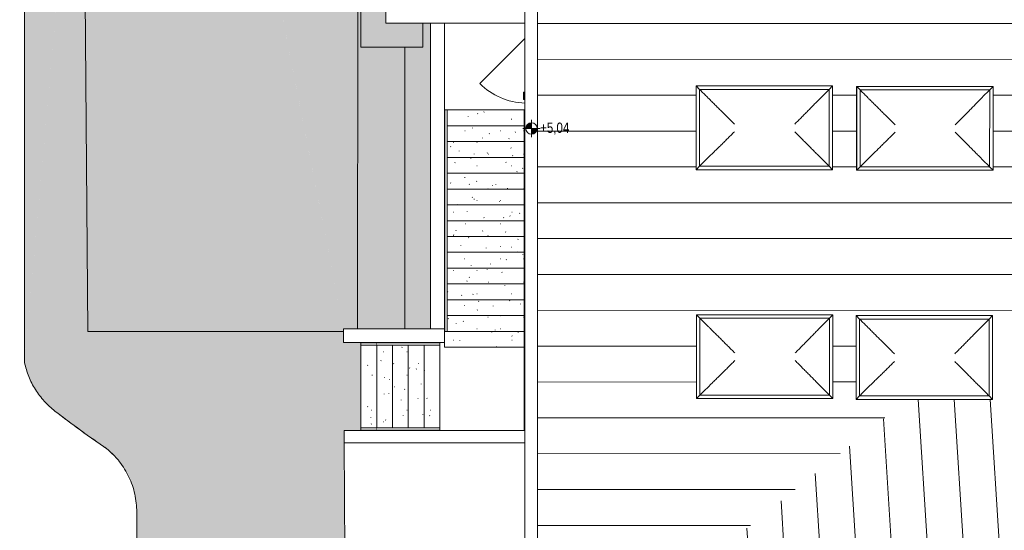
# Model space of a CAD drawing. Header units: metres. Extents: x 2 to 202, y -59 to 869.
# Tile 9 of 27: x 59 to 76, y -25 to -16. Entities that reach past the tile are written whole.
import ezdxf

# ---------------------------------------------------------------- set-up
doc = ezdxf.new("R2010")
doc.units = ezdxf.units.M
doc.header["$XCLIPFRAME"] = 2
doc.linetypes.add('_Verdeckte Linien_', pattern=[0.3, 0.2, -0.1])
for name, color, linetype, lineweight in [('A_Fenster', 45, 'Continuous', 5), ('A_Geländer', 7, 'Continuous', 5), ('A_Geschossdecken', 7, 'Continuous', 5), ('A_Geschossdecken_Oberflächenschraffur', 7, 'Continuous', 5), ('A_Hoehenkoten', 124, 'Continuous', 5), ('A_Scan-Pixelbild', 213, 'Continuous', 5), ('A_Treppe', 38, 'Continuous', 5), ('A_Tuer', 128, 'Continuous', 5), ('A_Wand', 244, 'Continuous', 5), ('A_Öffnung', 128, 'Continuous', 5)]:
    doc.layers.add(name, color=color, linetype=linetype, lineweight=lineweight)
doc.styles.add('Arial', font='arial.ttf', dxfattribs={"width": 0.8, "height": 0.18})
picture_1 = doc.add_image_def('image1.pdf', size_in_pixel=(2828, 1699))
pattern_1 = [(0, (96.63718, 0), (0.813, 0.203), [0.007, -0.603, 0.007, -0.603, -3.251]), (0, (96.63718, 0), (0.813, 0.203), [-1.219, 0.007, -1.212, 0.007, -0.603, -1.422]), (0, (96.63718, 0), (0.813, 0.203), [-3.048, 0.007, -0.4, 0.007, -1.009]), (120, (96.94218, 0.102), (-0.5823032, 0.6025787), [0.007, -0.603, 0.007, -0.603, -3.251]), (120, (96.94218, 0.102), (-0.5823032, 0.6025787), [-1.219, 0.007, -1.212, 0.007, -0.603, -1.422]), (120, (96.94218, 0.102), (-0.5823032, 0.6025787), [-3.048, 0.007, -0.4, 0.007, -1.009]), (240, (97.04318, 0.508), (-0.2306968, -0.8055787), [0.007, -0.603, 0.007, -0.603, -3.251]), (240, (97.04318, 0.508), (-0.2306968, -0.8055787), [-1.219, 0.007, -1.212, 0.007, -0.603, -1.422]), (240, (97.04318, 0.508), (-0.2306968, -0.8055787), [-3.048, 0.007, -0.4, 0.007, -1.009])]

# ---------------------------------------------------------------- blocks, each defined once
blk = doc.blocks.new('TU DF 1 - Rahmenstock mit Glasaufsatz - ML - 885 x 2500 - DH 2001-8069438-Dach')
at = {"layer": 'A_Tuer', "color": 250, "lineweight": 9}
for p, q in [((-0.23, 0.26), (-0.23, 0.233)), ((-0.1, 0.26), (-0.23, 0.26)), ((-0.23, 0.26), (-0.23, 0.233)), ((-0.1, 0.26), (-0.23, 0.26)), ((-0.21, 0.233), (-0.21, 0.24)), ((-0.21, 0.24), (-0.1, 0.24)), ((-0.21, 0.233), (-0.21, 0.24)), ((-0.21, 0.24), (-0.1, 0.24)), ((-0.1, 0.26), (-0.1, 0.24)), ((-0.1, 0.26), (-0.1, 0.24))]:
    blk.add_line(p, q, dxfattribs=at)
blk.add_open_spline([(-0.21, 0.24), (-0.21, 0.24), (-0.21, 0.24), (-0.211, 0.241), (-0.211, 0.241), (-0.212, 0.242), (-0.212, 0.242), (-0.213, 0.243), (-0.214, 0.244), (-0.215, 0.245), (-0.216, 0.246), (-0.216, 0.246), (-0.217, 0.247), (-0.217, 0.247), (-0.218, 0.248), (-0.219, 0.249), (-0.219, 0.249), (-0.22, 0.25), (-0.221, 0.251), (-0.221, 0.251), (-0.222, 0.252), (-0.223, 0.253), (-0.223, 0.253), (-0.224, 0.254), (-0.224, 0.254), (-0.225, 0.255), (-0.226, 0.256), (-0.226, 0.256), (-0.227, 0.257), (-0.228, 0.258), (-0.228, 0.258), (-0.229, 0.259), (-0.229, 0.259), (-0.23, 0.26), (-0.23, 0.26), (-0.23, 0.26)], degree=3, knots=[0, 0, 0, 0, 0.083333, 0.125, 0.166667, 0.208333, 0.229167, 0.25, 0.291667, 0.333333, 0.354167, 0.375, 0.395833, 0.416667, 0.4375, 0.458333, 0.479167, 0.5, 0.520833, 0.541667, 0.5625, 0.583333, 0.604167, 0.625, 0.645833, 0.666667, 0.6875, 0.708333, 0.75, 0.770833, 0.791667, 0.833333, 0.875, 0.916667, 1, 1, 1, 1], dxfattribs=at)
blk.add_open_spline([(-0.21, 0.24), (-0.21, 0.24), (-0.21, 0.24), (-0.211, 0.241), (-0.211, 0.241), (-0.212, 0.242), (-0.212, 0.242), (-0.213, 0.243), (-0.214, 0.244), (-0.215, 0.245), (-0.216, 0.246), (-0.216, 0.246), (-0.217, 0.247), (-0.217, 0.247), (-0.218, 0.248), (-0.219, 0.249), (-0.219, 0.249), (-0.22, 0.25), (-0.221, 0.251), (-0.221, 0.251), (-0.222, 0.252), (-0.223, 0.253), (-0.223, 0.253), (-0.224, 0.254), (-0.224, 0.254), (-0.225, 0.255), (-0.226, 0.256), (-0.226, 0.256), (-0.227, 0.257), (-0.228, 0.258), (-0.228, 0.258), (-0.229, 0.259), (-0.229, 0.259), (-0.23, 0.26), (-0.23, 0.26), (-0.23, 0.26)], degree=3, knots=[0, 0, 0, 0, 0.083333, 0.125, 0.166667, 0.208333, 0.229167, 0.25, 0.291667, 0.333333, 0.354167, 0.375, 0.395833, 0.416667, 0.4375, 0.458333, 0.479167, 0.5, 0.520833, 0.541667, 0.5625, 0.583333, 0.604167, 0.625, 0.645833, 0.666667, 0.6875, 0.708333, 0.75, 0.770833, 0.791667, 0.833333, 0.875, 0.916667, 1, 1, 1, 1], dxfattribs=at)
at = {"layer": 'A_Öffnung', "color": 250, "lineweight": 9}
blk.add_line((0.836, 0.234), (0.05, 1.02), dxfattribs=at)
blk.add_arc((0.87, 0.2), 1.16, 135, 178.3539, dxfattribs=at)
blk = doc.blocks.new('Typ des oberen Holms - Oberer Geländerholm_Innen_-8099038-Dach')
at = {"layer": 'A_Geländer', "color": 250, "lineweight": 9}
for p, q in [((-28.651, -17.702), (-28.651, -21.572)), ((-28.651, -21.572), (-28.651, -23.29))]:
    blk.add_line(p, q, dxfattribs=at)
blk = doc.blocks.new('Typ des oberen Holms - Oberer Geländerholm_Innen_-V1-Dach')
at = {"layer": 'A_Geländer', "color": 250, "lineweight": 9}
for p, q in [((-28.639, -17.702), (-28.651, -17.702)), ((-28.651, -17.702), (-28.651, -21.566)), ((-28.651, -21.566), (-28.651, -23.29))]:
    blk.add_line(p, q, dxfattribs=at)
blk = doc.blocks.new('Typ des oberen Holms - Oberer Geländerholm_Innen_-8099066-Dach')
at = {"layer": 'A_Geländer', "color": 253, "lineweight": 9}
for p, q in [((-31.23, -21.765), (-31.499, -21.765)), ((-31.499, -21.787), (-31.499, -21.783)), ((-31.499, -21.805), (-31.23, -21.805)), ((-30.124, -21.765), (-31.23, -21.765)), ((-31.23, -21.805), (-30.124, -21.805))]:
    blk.add_line(p, q, dxfattribs=at)
at = {"layer": 'A_Geländer', "color": 253, "lineweight": 9, "flags": 128}
blk.add_lwpolyline([(-30.124, -21.783), (-30.124, -21.785), (-30.124, -21.787)], dxfattribs=at)
at = {"layer": 'A_Geländer', "color": 253, "lineweight": 9}
blk.add_open_spline([(-31.224, -21.783), (-31.224, -21.784), (-31.224, -21.785), (-31.224, -21.786), (-31.224, -21.787)], degree=3, dxfattribs=at)
blk = doc.blocks.new('Typ des oberen Holms - Oberer Geländerholm_Innen_-V2-Dach')
at = {"layer": 'A_Geländer', "color": 253, "lineweight": 9}
for p, q in [((-31.499, -21.805), (-31.499, -21.765)), ((-31.224, -21.765), (-31.499, -21.765)), ((-31.224, -21.805), (-31.499, -21.805)), ((-30.124, -21.765), (-31.224, -21.765)), ((-30.124, -21.805), (-31.224, -21.805)), ((-30.124, -21.805), (-30.124, -21.765))]:
    blk.add_line(p, q, dxfattribs=at)
blk = doc.blocks.new('Typ des oberen Holms - Oberer Geländerholm_Innen_-8099078-Dach')
at = {"layer": 'A_Geländer', "color": 253, "lineweight": 9}
for p, q in [((-31.23, -23.245), (-31.499, -23.245)), ((-31.499, -23.267), (-31.499, -23.262)), ((-31.499, -23.285), (-31.23, -23.285)), ((-30.124, -23.245), (-31.23, -23.245)), ((-31.23, -23.285), (-30.124, -23.285))]:
    blk.add_line(p, q, dxfattribs=at)
at = {"layer": 'A_Geländer', "color": 253, "lineweight": 9, "flags": 128}
blk.add_lwpolyline([(-30.124, -23.263), (-30.124, -23.265), (-30.124, -23.267)], dxfattribs=at)
at = {"layer": 'A_Geländer', "color": 253, "lineweight": 9}
blk.add_open_spline([(-31.224, -23.263), (-31.224, -23.263), (-31.224, -23.265), (-31.224, -23.266), (-31.224, -23.267)], degree=3, dxfattribs=at)
blk = doc.blocks.new('Typ des oberen Holms - Oberer Geländerholm_Innen_-V3-Dach')
at = {"layer": 'A_Geländer', "color": 253, "lineweight": 9}
for p, q in [((-31.499, -23.285), (-31.499, -23.245)), ((-31.224, -23.245), (-31.499, -23.245)), ((-31.224, -23.285), (-31.499, -23.285)), ((-30.124, -23.245), (-31.224, -23.245)), ((-30.124, -23.285), (-31.224, -23.285)), ((-30.124, -23.285), (-30.124, -23.245))]:
    blk.add_line(p, q, dxfattribs=at)
blk = doc.blocks.new('Typ des oberen Holms - Oberer Geländerholm_Innen_-8099100-Dach')
at = {"layer": 'A_Geländer', "color": 253, "lineweight": 9}
for p, q in [((-30.036, -17.702), (-30.036, -21.566)), ((-29.996, -21.566), (-29.996, -17.702))]:
    blk.add_line(p, q, dxfattribs=at)
at = {"layer": 'A_Geländer', "color": 253, "lineweight": 9, "flags": 128}
for points in [[(-30.018, -17.702), (-30.016, -17.702), (-30.014, -17.702)], [(-30.014, -21.566), (-30.016, -21.566), (-30.018, -21.566)]]:
    blk.add_lwpolyline(points, dxfattribs=at)
blk = doc.blocks.new('Typ des oberen Holms - Oberer Geländerholm_Innen_-V4-Dach')
at = {"layer": 'A_Geländer', "color": 253, "lineweight": 9}
for p, q in [((-29.996, -17.702), (-30.036, -17.702)), ((-30.036, -17.702), (-30.036, -21.566)), ((-29.996, -17.702), (-29.996, -21.566)), ((-29.996, -21.566), (-30.036, -21.566))]:
    blk.add_line(p, q, dxfattribs=at)
blk = doc.blocks.new('FE Dachkuppel rechteckig - 2320 x 1400-8069979-Dach')
at = {"layer": 'A_Fenster', "color": 250, "lineweight": 9}
for p, q in [((-23.272, -17.284), (-25.652, -17.285)), ((-25.652, -18.745), (-25.652, -17.285)), ((-25.652, -17.285), (-25.651, -17.285)), ((-25.651, -17.285), (-23.272, -17.285)), ((-25.651, -18.745), (-25.651, -17.285)), ((-25.651, -17.285), (-25.591, -17.345)), ((-25.591, -17.345), (-23.331, -17.345)), ((-25.591, -18.685), (-25.591, -17.345)), ((-23.331, -17.345), (-23.332, -18.685)), ((-23.331, -17.345), (-23.272, -17.285)), ((-23.272, -17.285), (-23.272, -17.284)), ((-23.272, -17.285), (-23.272, -18.745)), ((-25.591, -18.685), (-25.651, -18.745)), ((-23.332, -18.685), (-25.591, -18.685)), ((-23.332, -18.685), (-23.272, -18.745)), ((-25.651, -18.745), (-25.652, -18.745)), ((-23.272, -18.745), (-25.651, -18.745))]:
    blk.add_line(p, q, dxfattribs=at)
for points, knots in [([(-25.581, -17.355), (-25.56, -17.376), (-25.528, -17.408), (-25.486, -17.45), (-25.46, -17.476), (-25.439, -17.497), (-25.419, -17.517), (-25.393, -17.542), (-25.364, -17.571), (-25.326, -17.609), (-25.299, -17.636), (-25.282, -17.653)], [-1, -1, -1, -1, -0.8, -0.7, -0.6, -0.55, -0.5, -0.4, -0.3, -0.2, 0, 0, 0, 0]), ([(-23.636, -17.653), (-23.619, -17.636), (-23.593, -17.609), (-23.556, -17.571), (-23.529, -17.544), (-23.505, -17.519), (-23.482, -17.496), (-23.459, -17.473), (-23.436, -17.45), (-23.413, -17.426), (-23.381, -17.395), (-23.357, -17.371), (-23.341, -17.355)], [0, 0, 0, 0, 0.2, 0.3, 0.4, 0.475, 0.55, 0.625, 0.7, 0.775, 0.85, 1, 1, 1, 1]), ([(-25.282, -17.653), (-25.264, -17.67), (-25.237, -17.697), (-25.199, -17.735), (-25.16, -17.774), (-25.119, -17.814), (-25.077, -17.856), (-25.046, -17.887), (-25.014, -17.919), (-24.993, -17.94), (-24.982, -17.951)], [-1, -1, -1, -1, -0.8, -0.7, -0.6, -0.4, -0.3, -0.2, -0.1, 0, 0, 0, 0]), ([(-23.931, -17.951), (-23.92, -17.94), (-23.899, -17.919), (-23.867, -17.887), (-23.836, -17.856), (-23.795, -17.814), (-23.755, -17.774), (-23.716, -17.735), (-23.679, -17.697), (-23.653, -17.67), (-23.636, -17.653)], [0, 0, 0, 0, 0.1, 0.2, 0.3, 0.4, 0.6, 0.7, 0.8, 1, 1, 1, 1]), ([(-24.982, -18.083), (-24.993, -18.094), (-25.014, -18.115), (-25.046, -18.147), (-25.078, -18.178), (-25.119, -18.219), (-25.16, -18.26), (-25.199, -18.298), (-25.237, -18.336), (-25.264, -18.362), (-25.282, -18.379)], [0, 0, 0, 0, 0.1, 0.2, 0.3, 0.4, 0.6, 0.7, 0.8, 1, 1, 1, 1]), ([(-23.931, -18.083), (-23.92, -18.094), (-23.899, -18.115), (-23.867, -18.146), (-23.836, -18.178), (-23.795, -18.219), (-23.755, -18.259), (-23.716, -18.298), (-23.679, -18.335), (-23.653, -18.362), (-23.636, -18.379)], [0, 0, 0, 0, 0.1, 0.2, 0.3, 0.4, 0.6, 0.7, 0.8, 1, 1, 1, 1]), ([(-23.636, -18.379), (-23.619, -18.396), (-23.593, -18.422), (-23.556, -18.46), (-23.53, -18.486), (-23.505, -18.511), (-23.482, -18.534), (-23.46, -18.557), (-23.436, -18.58), (-23.413, -18.603), (-23.381, -18.635), (-23.357, -18.659), (-23.342, -18.675)], [0, 0, 0, 0, 0.2, 0.3, 0.4, 0.475, 0.55, 0.625, 0.7, 0.775, 0.85, 1, 1, 1, 1]), ([(-25.282, -18.379), (-25.299, -18.396), (-25.326, -18.422), (-25.364, -18.46), (-25.391, -18.486), (-25.416, -18.511), (-25.439, -18.534), (-25.462, -18.557), (-25.486, -18.58), (-25.509, -18.604), (-25.541, -18.635), (-25.565, -18.659), (-25.581, -18.675)], [0, 0, 0, 0, 0.2, 0.3, 0.4, 0.475, 0.55, 0.625, 0.7, 0.775, 0.85, 1, 1, 1, 1])]:
    blk.add_open_spline(points, degree=3, knots=knots, dxfattribs=at)
blk = doc.blocks.new('FE Dachkuppel rechteckig - 2320 x 1400-V10-Dach')
at = {"layer": 'A_Fenster', "color": 250, "lineweight": 9}
for p, q in [((-23.266, -21.275), (-25.645, -21.275)), ((-25.645, -22.735), (-25.645, -21.275)), ((-25.645, -21.275), (-25.644, -21.275)), ((-25.644, -21.275), (-23.265, -21.275)), ((-25.644, -22.735), (-25.644, -21.275)), ((-25.644, -21.275), (-25.584, -21.336)), ((-23.325, -21.335), (-23.265, -21.275)), ((-23.265, -21.275), (-23.266, -21.275)), ((-23.265, -21.275), (-23.265, -22.735)), ((-25.584, -21.336), (-23.325, -21.335)), ((-25.584, -22.675), (-25.584, -21.336)), ((-23.325, -21.335), (-23.325, -22.675)), ((-25.644, -22.735), (-25.645, -22.735)), ((-25.584, -22.675), (-25.644, -22.735)), ((-23.265, -22.735), (-25.644, -22.735)), ((-23.325, -22.675), (-25.584, -22.675)), ((-23.325, -22.675), (-23.265, -22.735))]:
    blk.add_line(p, q, dxfattribs=at)
for points, knots in [([(-25.574, -21.346), (-25.553, -21.367), (-25.521, -21.399), (-25.479, -21.441), (-25.453, -21.467), (-25.432, -21.487), (-25.412, -21.507), (-25.387, -21.532), (-25.357, -21.562), (-25.319, -21.6), (-25.292, -21.626), (-25.275, -21.643)], [-1, -1, -1, -1, -0.8, -0.7, -0.6, -0.55, -0.5, -0.4, -0.3, -0.2, 0, 0, 0, 0]), ([(-23.629, -21.643), (-23.612, -21.626), (-23.586, -21.599), (-23.549, -21.561), (-23.523, -21.535), (-23.498, -21.51), (-23.475, -21.487), (-23.453, -21.464), (-23.429, -21.44), (-23.406, -21.417), (-23.374, -21.385), (-23.351, -21.361), (-23.335, -21.345)], [0, 0, 0, 0, 0.2, 0.3, 0.4, 0.475, 0.55, 0.625, 0.7, 0.775, 0.85, 1, 1, 1, 1]), ([(-25.275, -21.643), (-25.257, -21.661), (-25.23, -21.687), (-25.192, -21.725), (-25.153, -21.764), (-25.112, -21.805), (-25.071, -21.846), (-25.039, -21.878), (-25.007, -21.91), (-24.986, -21.931), (-24.975, -21.941)], [-1, -1, -1, -1, -0.8, -0.7, -0.6, -0.4, -0.3, -0.2, -0.1, 0, 0, 0, 0]), ([(-23.924, -21.941), (-23.913, -21.931), (-23.892, -21.909), (-23.86, -21.878), (-23.829, -21.846), (-23.788, -21.805), (-23.748, -21.764), (-23.709, -21.725), (-23.672, -21.687), (-23.646, -21.66), (-23.629, -21.643)], [0, 0, 0, 0, 0.1, 0.2, 0.3, 0.4, 0.6, 0.7, 0.8, 1, 1, 1, 1]), ([(-24.975, -22.073), (-24.986, -22.084), (-25.007, -22.105), (-25.039, -22.137), (-25.071, -22.168), (-25.112, -22.21), (-25.153, -22.25), (-25.192, -22.289), (-25.23, -22.326), (-25.257, -22.353), (-25.275, -22.369)], [0, 0, 0, 0, 0.1, 0.2, 0.3, 0.4, 0.6, 0.7, 0.8, 1, 1, 1, 1]), ([(-23.924, -22.073), (-23.913, -22.084), (-23.892, -22.105), (-23.86, -22.137), (-23.829, -22.168), (-23.788, -22.21), (-23.748, -22.25), (-23.709, -22.288), (-23.672, -22.326), (-23.646, -22.352), (-23.629, -22.369)], [0, 0, 0, 0, 0.1, 0.2, 0.3, 0.4, 0.6, 0.7, 0.8, 1, 1, 1, 1]), ([(-25.275, -22.369), (-25.292, -22.386), (-25.319, -22.413), (-25.357, -22.45), (-25.384, -22.477), (-25.409, -22.502), (-25.432, -22.524), (-25.455, -22.547), (-25.479, -22.571), (-25.503, -22.594), (-25.534, -22.626), (-25.558, -22.65), (-25.574, -22.665)], [0, 0, 0, 0, 0.2, 0.3, 0.4, 0.475, 0.55, 0.625, 0.7, 0.775, 0.85, 1, 1, 1, 1]), ([(-23.629, -22.369), (-23.613, -22.386), (-23.586, -22.413), (-23.549, -22.45), (-23.523, -22.477), (-23.498, -22.501), (-23.476, -22.524), (-23.453, -22.547), (-23.43, -22.57), (-23.406, -22.594), (-23.375, -22.625), (-23.351, -22.649), (-23.335, -22.665)], [0, 0, 0, 0, 0.2, 0.3, 0.4, 0.475, 0.55, 0.625, 0.7, 0.775, 0.85, 1, 1, 1, 1])]:
    blk.add_open_spline(points, degree=3, knots=knots, dxfattribs=at)
blk = doc.blocks.new('FE Dachkuppel rechteckig - 2320 x 1400-V11-Dach')
at = {"layer": 'A_Fenster', "color": 250, "lineweight": 9}
for p, q in [((-22.861, -22.75), (-22.86, -21.29)), ((-20.481, -21.29), (-22.86, -21.29)), ((-22.86, -21.29), (-22.859, -21.29)), ((-22.86, -22.75), (-22.859, -21.29)), ((-22.859, -21.29), (-20.48, -21.29)), ((-22.859, -21.29), (-22.799, -21.35)), ((-20.54, -21.35), (-20.48, -21.29)), ((-20.48, -21.29), (-20.481, -21.29)), ((-20.48, -21.29), (-20.48, -22.75)), ((-22.8, -22.69), (-22.799, -21.35)), ((-22.799, -21.35), (-20.54, -21.35)), ((-20.54, -21.35), (-20.54, -22.69)), ((-22.86, -22.75), (-22.861, -22.75)), ((-22.8, -22.69), (-22.86, -22.75)), ((-20.48, -22.75), (-22.86, -22.75)), ((-20.54, -22.69), (-22.8, -22.69)), ((-20.54, -22.69), (-20.48, -22.75))]:
    blk.add_line(p, q, dxfattribs=at)
for points, knots in [([(-22.789, -21.36), (-22.768, -21.382), (-22.736, -21.413), (-22.694, -21.455), (-22.668, -21.481), (-22.648, -21.502), (-22.627, -21.522), (-22.602, -21.547), (-22.573, -21.577), (-22.535, -21.614), (-22.507, -21.641), (-22.49, -21.658)], [-1, -1, -1, -1, -0.8, -0.7, -0.6, -0.55, -0.5, -0.4, -0.3, -0.2, 0, 0, 0, 0]), ([(-20.845, -21.658), (-20.828, -21.641), (-20.802, -21.614), (-20.764, -21.576), (-20.738, -21.549), (-20.713, -21.525), (-20.691, -21.502), (-20.668, -21.479), (-20.645, -21.455), (-20.621, -21.432), (-20.59, -21.4), (-20.566, -21.376), (-20.55, -21.36)], [0, 0, 0, 0, 0.2, 0.3, 0.4, 0.475, 0.55, 0.625, 0.7, 0.775, 0.85, 1, 1, 1, 1]), ([(-22.49, -21.658), (-22.473, -21.676), (-22.446, -21.702), (-22.408, -21.74), (-22.368, -21.779), (-22.328, -21.82), (-22.286, -21.861), (-22.255, -21.893), (-22.223, -21.924), (-22.202, -21.946), (-22.191, -21.956)], [-1, -1, -1, -1, -0.8, -0.7, -0.6, -0.4, -0.3, -0.2, -0.1, 0, 0, 0, 0]), ([(-21.139, -21.956), (-21.129, -21.946), (-21.107, -21.924), (-21.076, -21.893), (-21.044, -21.861), (-21.003, -21.82), (-20.963, -21.779), (-20.925, -21.74), (-20.888, -21.702), (-20.861, -21.675), (-20.845, -21.658)], [0, 0, 0, 0, 0.1, 0.2, 0.3, 0.4, 0.6, 0.7, 0.8, 1, 1, 1, 1]), ([(-22.191, -22.088), (-22.202, -22.099), (-22.223, -22.12), (-22.255, -22.152), (-22.286, -22.183), (-22.328, -22.225), (-22.368, -22.265), (-22.408, -22.303), (-22.446, -22.341), (-22.473, -22.367), (-22.49, -22.384)], [0, 0, 0, 0, 0.1, 0.2, 0.3, 0.4, 0.6, 0.7, 0.8, 1, 1, 1, 1]), ([(-21.139, -22.088), (-21.129, -22.099), (-21.107, -22.12), (-21.076, -22.152), (-21.044, -22.183), (-21.003, -22.224), (-20.963, -22.265), (-20.925, -22.303), (-20.888, -22.341), (-20.861, -22.367), (-20.845, -22.384)], [0, 0, 0, 0, 0.1, 0.2, 0.3, 0.4, 0.6, 0.7, 0.8, 1, 1, 1, 1]), ([(-22.49, -22.384), (-22.508, -22.401), (-22.535, -22.428), (-22.573, -22.465), (-22.6, -22.492), (-22.625, -22.516), (-22.648, -22.539), (-22.671, -22.562), (-22.694, -22.585), (-22.718, -22.609), (-22.75, -22.641), (-22.774, -22.664), (-22.79, -22.68)], [0, 0, 0, 0, 0.2, 0.3, 0.4, 0.475, 0.55, 0.625, 0.7, 0.775, 0.85, 1, 1, 1, 1]), ([(-20.845, -22.384), (-20.828, -22.401), (-20.802, -22.427), (-20.765, -22.465), (-20.738, -22.492), (-20.714, -22.516), (-20.691, -22.539), (-20.668, -22.562), (-20.645, -22.585), (-20.621, -22.609), (-20.59, -22.64), (-20.566, -22.664), (-20.55, -22.68)], [0, 0, 0, 0, 0.2, 0.3, 0.4, 0.475, 0.55, 0.625, 0.7, 0.775, 0.85, 1, 1, 1, 1])]:
    blk.add_open_spline(points, degree=3, knots=knots, dxfattribs=at)
blk = doc.blocks.new('Höhenkoten - Kreuz gefüllt-6114407-Dach')
at = {"layer": 'A_Hoehenkoten'}
h = blk.add_hatch(color=256, dxfattribs=at)
edge = h.paths.add_edge_path(flags=0)
edge.add_line((0.001, 0.0014), (0, 0.0014))
edge.add_line((0, 0.0014), (0, 0.0024))
edge.add_arc((0, 0.0014), 0.001, 0, 90, ccw=False)
h = blk.add_hatch(color=256, dxfattribs=at)
edge = h.paths.add_edge_path(flags=0)
edge.add_line((-0.001, 0.0014), (0, 0.0014))
edge.add_line((0, 0.0014), (0, 0.0004))
edge.add_arc((0, 0.0014), 0.001, 180, 270, ccw=False)
for p, q in [((0, 0.0029), (0, -0.0001)), ((0, 0.0014), (0, 0.0024)), ((0, 0.0024), (0, 0.0014)), ((0, 0.0024), (0, 0.0014)), ((0, 0.0014), (0, 0.0024)), ((-0.0015, 0.0014), (0.0015, 0.0014)), ((-0.001, 0.0014), (0, 0.0014)), ((0, 0.0014), (-0.001, 0.0014)), ((0, 0.0014), (-0.001, 0.0014)), ((-0.001, 0.0014), (0, 0.0014)), ((0.001, 0.0014), (0, 0.0014)), ((0, 0.0014), (0, 0.0004)), ((0, 0.0004), (0, 0.0014)), ((0, 0.0014), (0.001, 0.0014)), ((0, 0.0014), (0.001, 0.0014)), ((0.001, 0.0014), (0, 0.0014)), ((0, 0.0014), (0, 0.0004)), ((0, 0.0004), (0, 0.0014))]:
    blk.add_line(p, q, dxfattribs=at)
for start, end in [(90, 180), (90, 180), (360, 90), (360, 90), (180, 270), (180, 270), (270, 0), (270, 360)]:
    blk.add_arc((0, 0.0014), 0.001, start, end, dxfattribs=at)

msp = doc.modelspace()

# ---------------------------------------------------------------- hatches: boundary and pattern name
at = {"layer": 'A_Geschossdecken_Oberflächenschraffur'}
h = msp.add_hatch(dxfattribs=at)
h.set_pattern_fill('FP_14', color=10, style=0, pattern_type=2)
h.set_pattern_definition([(0.014, (67.9872, -5.573), (-0.000153, 0.625), [])])
h.paths.add_polyline_path([(68.218, -27.916), (71.024, -25.673), (71.025, -25.506), (71.233, -25.506), (74.681, -22.75), (73.777, -22.75), (73.778, -21.29), (76.157, -21.29), (76.157, -21.57), (79.702, -18.736), (79.394, -18.736), (79.395, -17.276), (81.529, -17.276), (85.27, -14.286), (81.108, -6.755), (79.403, -6.755), (79.403, -5.295), (80.303, -5.295), (78.88, -2.72), (76.586, -2.72), (76.587, -1.26), (78.074, -1.26), (76.687, 1.249), (76.594, 1.249), (76.594, 1.418), (76.17, 2.185), (76.17, 1.261), (75.19, 1.261), (75.191, 2.721), (75.874, 2.721), (74.459, 5.282), (73.79, 5.282), (73.79, 6.494), (72.256, 9.269), (70.996, 9.269), (70.997, 10.729), (71.45, 10.729), (68.218, 16.578), (68.218, -27.701)], flags=0)
h.paths.add_polyline_path([(71.003, -22.735), (70.992, -22.735), (70.993, -21.275), (73.372, -21.275), (73.372, -22.735), (71.02, -22.735)], flags=0)
h.paths.add_polyline_path([(73.802, -18.755), (73.786, -18.755), (73.787, -17.295), (76.166, -17.295), (76.166, -18.755), (73.807, -18.755)], flags=0)
h.paths.add_polyline_path([(70.986, -18.745), (70.985, -18.745), (70.986, -17.285), (73.366, -17.285), (73.365, -18.745), (70.986, -18.745)], flags=0)
h.paths.add_polyline_path([(76.61, -18.744), (76.587, -18.743), (76.588, -17.283), (78.968, -17.284), (78.968, -18.744), (76.648, -18.744)], flags=0)
h.paths.add_polyline_path([(70.989, -14.766), (70.988, -14.766), (70.989, -13.306), (73.369, -13.306), (73.369, -14.766), (70.989, -14.766)], flags=0)
h.paths.add_polyline_path([(73.802, -14.753), (73.779, -14.753), (73.78, -13.293), (76.16, -13.293), (76.16, -14.753), (73.807, -14.753)], flags=0)
h.paths.add_polyline_path([(79.4, -14.75), (79.399, -14.75), (79.4, -13.29), (81.779, -13.29), (81.779, -14.75), (79.427, -14.75)], flags=0)
h.paths.add_polyline_path([(76.592, -14.749), (76.592, -14.749), (76.592, -13.289), (78.972, -13.289), (78.972, -14.749), (76.62, -14.749)], flags=0)
h.paths.add_polyline_path([(84.574, -14.592), (84.499, -14.598), (84.425, -14.592), (84.352, -14.573), (84.283, -14.543), (84.216, -14.498), (84.162, -14.448), (84.117, -14.389), (84.082, -14.324), (84.058, -14.253), (84.046, -14.18), (84.046, -14.105), (84.058, -14.031), (84.083, -13.96), (84.119, -13.894), (84.17, -13.83), (84.224, -13.781), (84.286, -13.741), (84.352, -13.712), (84.425, -13.694), (84.5, -13.688), (84.575, -13.694), (84.648, -13.713), (84.717, -13.743), (84.783, -13.787), (84.835, -13.835), (84.882, -13.896), (84.918, -13.962), (84.942, -14.034), (84.953, -14.105), (84.953, -14.183), (84.941, -14.256), (84.915, -14.328), (84.88, -14.392), (84.83, -14.455), (84.778, -14.503), (84.715, -14.544), (84.647, -14.573), (84.575, -14.592), (84.604, -14.592)], flags=0)
h.paths.add_polyline_path([(79.469, -10.754), (79.468, -10.754), (79.469, -9.294), (81.849, -9.294), (81.849, -10.754), (79.497, -10.754)], flags=0)
h.paths.add_polyline_path([(76.605, -10.744), (76.582, -10.744), (76.583, -9.284), (78.962, -9.284), (78.962, -10.744), (76.611, -10.744)], flags=0)
h.paths.add_polyline_path([(71.002, -10.743), (71.001, -10.743), (71.002, -9.283), (73.381, -9.283), (73.381, -10.743), (71.002, -10.743)], flags=0)
h.paths.add_polyline_path([(73.767, -10.739), (73.766, -10.739), (73.767, -9.279), (76.147, -9.279), (76.147, -10.739), (73.767, -10.739)], flags=0)
h.paths.add_polyline_path([(73.804, -6.754), (73.782, -6.754), (73.782, -5.294), (76.162, -5.294), (76.162, -6.754), (73.81, -6.754)], flags=0)
h.paths.add_polyline_path([(76.602, -6.745), (76.601, -6.745), (76.602, -5.285), (78.981, -5.285), (78.981, -6.745), (76.63, -6.745)], flags=0)
h.paths.add_polyline_path([(70.983, -6.745), (70.982, -6.745), (70.983, -5.285), (73.362, -5.285), (73.362, -6.745), (71.005, -6.745)], flags=0)
h.paths.add_polyline_path([(71.054, -2.76), (71.054, -2.759), (71.055, -1.299), (73.664, -1.3), (73.664, -2.759), (71.055, -2.76)], flags=0)
h.paths.add_polyline_path([(75.236, -2.706), (75.197, -2.706), (75.198, -1.246), (76.178, -1.246), (76.178, -2.706), (75.258, -2.706)], flags=0)
h.paths.add_polyline_path([(71.05, 1.272), (71.049, 1.272), (71.05, 2.732), (73.66, 2.732), (73.66, 1.272), (71.05, 1.272)], flags=0)
h.paths.add_polyline_path([(71.005, 5.28), (71.004, 5.28), (71.005, 6.74), (73.384, 6.74), (73.384, 5.28), (71.032, 5.28)], flags=0)
h.paths.add_polyline_path([(67.998, 16.922), (68.023, 16.931), (67.998, 16.976)], flags=0)
at = {"layer": 'A_Geschossdecken_Oberflächenschraffur', "transparency": 33554432}
for points in [[(65.079, -21.52), (65.1, 6.617), (60.174, 2.266), (65.027, -21.27)], [(65.079, -21.52), (65.573, -16.19), (65.1, 6.596), (65.079, -21.27)], [(65.573, -16.19), (65.588, 6.286), (65.508, 6.286), (65.508, 6.526), (65.584, 6.527), (65.1, 6.617), (65.57, -16.069)], [(64.837, -21.52), (65.079, -21.52), (60.174, 2.266), (64.368, -19.126)], [(60.376, -21.568), (64.837, -21.52), (60.174, 2.266), (60.355, -19.126)], [(59.271, -22.106), (60.284, -10.766), (59.271, 0.674), (59.271, -21.984)], [(59.271, -22.106), (60.376, -21.568), (60.284, -10.766), (59.282, -21.984)], [(65.374, -21.52), (66.355, -21.52), (66.355, -16.19), (65.573, -16.19), (65.079, -21.52)], [(59.801, -22.954), (60.376, -21.568), (59.271, -22.106), (59.302, -22.23), (59.344, -22.35), (59.397, -22.466), (59.46, -22.578), (59.532, -22.683), (59.613, -22.781), (59.703, -22.872)], [(60.707, -23.612), (60.376, -21.568), (59.801, -22.954), (60.098, -23.179), (60.422, -23.413)], [(64.837, -21.568), (64.837, -21.52), (60.376, -21.568), (61.581, -21.568)], [(60.886, -23.788), (64.837, -21.76), (60.376, -21.568), (60.707, -23.612), (60.801, -23.697), (60.865, -23.765)], [(64.837, -21.76), (64.837, -21.568), (60.376, -21.568), (61.581, -21.62)], [(61.228, -24.714), (64.847, -23.29), (64.837, -21.76), (60.886, -23.788), (60.964, -23.888), (61.035, -23.999), (61.091, -24.105), (61.14, -24.221), (61.178, -24.341), (61.206, -24.464), (61.223, -24.588), (61.225, -24.65)], [(64.847, -23.29), (65.139, -23.29), (65.139, -21.76), (64.837, -21.76), (64.847, -23.29)], [(64.866, -26.74), (64.847, -23.29), (61.228, -24.714), (64.862, -26.738)], [(61.228, -29.714), (64.866, -26.74), (61.228, -24.714), (61.228, -28.236)]]:
    msp.add_hatch(color=254, dxfattribs=at).paths.add_polyline_path(points, flags=0)
at = {"layer": 'A_Geschossdecken_Oberflächenschraffur'}
h = msp.add_hatch(dxfattribs=at)
h.set_pattern_fill('FP_10', color=10, style=0, pattern_type=2)
h.set_pattern_definition([(93.624, (76.6402, -21.191), (-0.62375, -0.039505), [])])
h.paths.add_polyline_path([(68.218, -28.078), (77.482, -27.488), (78.516, -25.736), (78.516, -25.524), (78.641, -25.524), (80.276, -22.751), (79.409, -22.751), (79.41, -21.291), (81.138, -21.291), (83.567, -17.172), (83.567, -17.139), (83.587, -17.139), (84.011, -16.42), (83.944, -16.391), (83.877, -16.346), (83.823, -16.296), (83.778, -16.237), (83.743, -16.172), (83.719, -16.101), (83.707, -16.028), (83.707, -15.953), (83.72, -15.879), (83.744, -15.808), (83.78, -15.742), (83.831, -15.678), (83.885, -15.63), (83.947, -15.59), (84.013, -15.561), (84.092, -15.542), (84.161, -15.536), (84.236, -15.542), (84.31, -15.561), (84.378, -15.591), (84.444, -15.635), (84.464, -15.653), (85.27, -14.286), (81.529, -17.276), (81.774, -17.276), (81.774, -18.736), (79.702, -18.736), (76.157, -21.57), (76.157, -22.75), (74.681, -22.75), (71.232, -25.506), (73.385, -25.507), (73.385, -26.467), (71.024, -26.466), (71.024, -25.673), (68.218, -27.916)], flags=0)
h.paths.add_polyline_path([(73.811, -26.458), (73.81, -26.458), (73.811, -25.498), (76.171, -25.498), (76.17, -26.458), (73.811, -26.458)], flags=0)
h.paths.add_polyline_path([(76.62, -22.751), (76.597, -22.75), (76.598, -21.29), (78.978, -21.291), (78.978, -22.751), (76.647, -22.751)], flags=0)
at = {"layer": 'A_Treppe'}
h = msp.add_hatch(dxfattribs=at)
h.set_pattern_fill('FP_1', color=9, style=0, pattern_type=2)
h.set_pattern_definition(pattern_1)
h.paths.add_polyline_path([(66.641, -17.978), (67.986, -17.978), (67.986, -17.702), (66.641, -17.702)], flags=0)
h.paths.add_polyline_path([(66.601, -17.978), (66.601, -17.702), (66.595, -17.702), (66.595, -17.978)], flags=0)
h = msp.add_hatch(dxfattribs=at)
h.set_pattern_fill('FP_1', color=9, style=0, pattern_type=2)
h.set_pattern_definition(pattern_1)
h.paths.add_polyline_path([(66.641, -18.254), (67.986, -18.254), (67.986, -17.978), (66.641, -17.978)], flags=0)
h.paths.add_polyline_path([(66.601, -18.254), (66.601, -17.978), (66.595, -17.978), (66.595, -18.254)], flags=0)
h = msp.add_hatch(dxfattribs=at)
h.set_pattern_fill('FP_1', color=9, style=0, pattern_type=2)
h.set_pattern_definition(pattern_1)
h.paths.add_polyline_path([(66.641, -18.53), (67.986, -18.53), (67.986, -18.254), (66.641, -18.254)], flags=0)
h.paths.add_polyline_path([(66.601, -18.53), (66.601, -18.254), (66.595, -18.254), (66.595, -18.53)], flags=0)
h = msp.add_hatch(dxfattribs=at)
h.set_pattern_fill('FP_2', color=9, style=0, pattern_type=2)
h.set_pattern_definition(pattern_1)
h.paths.add_polyline_path([(66.641, -18.806), (67.986, -18.806), (67.986, -18.53), (66.641, -18.53)], flags=0)
h.paths.add_polyline_path([(66.601, -18.806), (66.601, -18.53), (66.595, -18.53), (66.595, -18.806)], flags=0)
h = msp.add_hatch(dxfattribs=at)
h.set_pattern_fill('FP_2', color=9, style=0, pattern_type=2)
h.set_pattern_definition(pattern_1)
h.paths.add_polyline_path([(66.641, -19.082), (67.986, -19.082), (67.986, -18.806), (66.641, -18.806)], flags=0)
h.paths.add_polyline_path([(66.601, -19.082), (66.601, -18.806), (66.595, -18.806), (66.595, -19.082)], flags=0)
h = msp.add_hatch(dxfattribs=at)
h.set_pattern_fill('FP_2', color=9, style=0, pattern_type=2)
h.set_pattern_definition(pattern_1)
h.paths.add_polyline_path([(66.595, -19.358), (66.601, -19.358), (66.601, -19.082), (66.595, -19.082), (66.595, -19.126)], flags=0)
h.paths.add_polyline_path([(67.986, -19.358), (67.986, -19.082), (66.641, -19.082), (66.641, -19.358), (67.87, -19.358)], flags=0)
h = msp.add_hatch(dxfattribs=at)
h.set_pattern_fill('FP_2', color=9, style=0, pattern_type=2)
h.set_pattern_definition(pattern_1)
h.paths.add_polyline_path([(67.87, -19.634), (67.986, -19.634), (67.986, -19.358), (66.641, -19.358), (66.641, -19.634), (66.757, -19.634)], flags=0)
h.paths.add_polyline_path([(66.601, -19.634), (66.601, -19.358), (66.595, -19.358), (66.595, -19.634)], flags=0)
h = msp.add_hatch(dxfattribs=at)
h.set_pattern_fill('FP_2', color=9, style=0, pattern_type=2)
h.set_pattern_definition(pattern_1)
h.paths.add_polyline_path([(67.87, -19.91), (67.986, -19.91), (67.986, -19.634), (66.641, -19.634), (66.641, -19.91), (66.757, -19.91)], flags=0)
h.paths.add_polyline_path([(66.595, -19.91), (66.601, -19.91), (66.601, -19.634), (66.595, -19.634)], flags=0)
h = msp.add_hatch(dxfattribs=at)
h.set_pattern_fill('FP_2', color=9, style=0, pattern_type=2)
h.set_pattern_definition(pattern_1)
h.paths.add_polyline_path([(67.87, -20.186), (67.986, -20.186), (67.986, -19.91), (66.641, -19.91), (66.641, -20.186), (66.757, -20.186)], flags=0)
h.paths.add_polyline_path([(66.601, -20.186), (66.601, -19.91), (66.595, -19.91), (66.595, -20.186)], flags=0)
h = msp.add_hatch(dxfattribs=at)
h.set_pattern_fill('FP_1', color=9, style=0, pattern_type=2)
h.set_pattern_definition(pattern_1)
h.paths.add_polyline_path([(67.87, -20.462), (67.986, -20.462), (67.986, -20.186), (66.641, -20.186), (66.641, -20.462), (66.757, -20.462)], flags=0)
h.paths.add_polyline_path([(66.601, -20.462), (66.601, -20.186), (66.595, -20.186), (66.595, -20.462)], flags=0)
h = msp.add_hatch(dxfattribs=at)
h.set_pattern_fill('FP_1', color=9, style=0, pattern_type=2)
h.set_pattern_definition(pattern_1)
h.paths.add_polyline_path([(67.986, -20.738), (67.986, -20.462), (66.641, -20.462), (66.641, -20.738), (67.87, -20.738)], flags=0)
h.paths.add_polyline_path([(66.601, -20.738), (66.601, -20.462), (66.595, -20.462), (66.595, -20.738)], flags=0)
h = msp.add_hatch(dxfattribs=at)
h.set_pattern_fill('FP_1', color=9, style=0, pattern_type=2)
h.set_pattern_definition(pattern_1)
h.paths.add_polyline_path([(66.757, -21.014), (67.986, -21.014), (67.986, -20.738), (66.641, -20.738), (66.641, -21.014)], flags=0)
h.paths.add_polyline_path([(66.601, -21.014), (66.601, -20.738), (66.595, -20.738), (66.595, -21.014)], flags=0)
h = msp.add_hatch(dxfattribs=at)
h.set_pattern_fill('FP_1', color=9, style=0, pattern_type=2)
h.set_pattern_definition(pattern_1)
h.paths.add_polyline_path([(66.757, -21.29), (67.986, -21.29), (67.986, -21.014), (66.641, -21.014), (66.641, -21.29)], flags=0)
h.paths.add_polyline_path([(66.601, -21.29), (66.601, -21.014), (66.595, -21.014), (66.595, -21.29)], flags=0)
h = msp.add_hatch(dxfattribs=at)
h.set_pattern_fill('FP_1', color=9, style=0, pattern_type=2)
h.set_pattern_definition(pattern_1)
h.paths.add_polyline_path([(66.595, -21.566), (66.601, -21.566), (66.601, -21.29), (66.595, -21.29), (66.595, -21.52)], flags=0)
h.paths.add_polyline_path([(67.986, -21.566), (67.986, -21.29), (66.641, -21.29), (66.641, -21.566), (67.902, -21.566)], flags=0)
h = msp.add_hatch(dxfattribs=at)
h.set_pattern_fill('FP_1', color=9, style=0, pattern_type=2)
h.set_pattern_definition(pattern_1)
h.paths.add_polyline_path([(66.757, -21.842), (67.986, -21.842), (67.986, -21.566), (66.595, -21.566), (66.595, -21.842), (66.641, -21.842)], flags=0)
h = msp.add_hatch(dxfattribs=at)
h.set_pattern_fill('FP_1', color=9, style=0, pattern_type=2)
h.set_pattern_definition(pattern_1)
h.paths.add_polyline_path([(65.139, -23.29), (65.414, -23.29), (65.414, -23.285), (65.139, -23.285)], flags=0)
h.paths.add_polyline_path([(65.139, -23.245), (65.414, -23.245), (65.414, -21.805), (65.139, -21.805), (65.139, -23.127)], flags=0)
h.paths.add_polyline_path([(65.409, -21.765), (65.414, -21.765), (65.414, -21.76), (65.139, -21.76), (65.139, -21.765), (65.408, -21.765)], flags=0)
h = msp.add_hatch(dxfattribs=at)
h.set_pattern_fill('FP_1', color=9, style=0, pattern_type=2)
h.set_pattern_definition(pattern_1)
h.paths.add_polyline_path([(65.414, -23.29), (65.689, -23.29), (65.689, -23.285), (65.414, -23.285)], flags=0)
h.paths.add_polyline_path([(65.414, -23.245), (65.689, -23.245), (65.689, -21.805), (65.414, -21.805), (65.414, -23.056)], flags=0)
h.paths.add_polyline_path([(65.414, -21.765), (65.689, -21.765), (65.689, -21.76), (65.414, -21.76)], flags=0)
h = msp.add_hatch(dxfattribs=at)
h.set_pattern_fill('FP_3', color=9, style=0, pattern_type=2)
h.set_pattern_definition(pattern_1)
h.paths.add_polyline_path([(65.689, -23.29), (65.964, -23.29), (65.964, -23.285), (65.689, -23.285)], flags=0)
h.paths.add_polyline_path([(65.689, -23.245), (65.964, -23.245), (65.964, -21.805), (65.689, -21.805), (65.689, -23.056)], flags=0)
h.paths.add_polyline_path([(65.689, -21.765), (65.964, -21.765), (65.964, -21.76), (65.689, -21.76)], flags=0)
h = msp.add_hatch(dxfattribs=at)
h.set_pattern_fill('FP_1', color=9, style=0, pattern_type=2)
h.set_pattern_definition(pattern_1)
h.paths.add_polyline_path([(66.239, -23.29), (66.239, -23.285), (65.964, -23.285), (65.964, -23.29)], flags=0)
h.paths.add_polyline_path([(65.964, -23.245), (66.239, -23.245), (66.239, -21.805), (65.964, -21.805), (65.964, -21.984)], flags=0)
h.paths.add_polyline_path([(66.239, -21.765), (66.239, -21.76), (65.964, -21.76), (65.964, -21.765), (66.217, -21.765)], flags=0)
h = msp.add_hatch(dxfattribs=at)
h.set_pattern_fill('FP_1', color=9, style=0, pattern_type=2)
h.set_pattern_definition(pattern_1)
h.paths.add_polyline_path([(66.514, -23.29), (66.514, -23.285), (66.239, -23.285), (66.239, -23.29)], flags=0)
h.paths.add_polyline_path([(66.239, -23.245), (66.514, -23.245), (66.514, -21.805), (66.239, -21.805), (66.239, -21.984)], flags=0)
h.paths.add_polyline_path([(66.239, -21.765), (66.514, -21.765), (66.514, -21.76), (66.239, -21.76)], flags=0)

# ---------------------------------------------------------------- linework, layer by layer
at = {"layer": 'A_Geschossdecken', "color": 253, "lineweight": 9}
for p, q in [((65.138, 6.946), (65.138, -16.61)), ((65.079, -21.52), (65.1, 6.617)), ((65.588, 6.286), (65.573, -16.19)), ((60.174, 2.266), (60.376, -21.568)), ((59.271, -22.106), (59.271, 0.674)), ((66.218, -16.61), (66.218, -16.19)), ((66.355, -16.19), (66.355, -18.15)), ((65.138, -16.61), (66.218, -16.61)), ((65.902, -16.61), (65.902, -21.52)), ((66.355, -18.855), (66.355, -21.52)), ((60.376, -21.568), (64.837, -21.568)), ((64.837, -21.52), (66.217, -21.52)), ((65.139, -21.76), (64.837, -21.76)), ((65.139, -21.76), (65.139, -21.765)), ((65.139, -21.804), (65.139, -21.766)), ((65.139, -21.805), (65.139, -23.245)), ((64.847, -23.29), (64.847, -23.4)), ((65.139, -23.284), (65.139, -23.245)), ((65.139, -23.285), (65.139, -23.29)), ((64.866, -26.74), (64.848, -23.51)), ((61.228, -29.714), (61.228, -24.714))]:
    msp.add_line(p, q, dxfattribs=at)
at = {"layer": 'A_Geschossdecken', "color": 254, "lineweight": 9}
for p, q in [((66.595, -21.842), (66.595, -21.76)), ((67.986, -21.842), (66.595, -21.842))]:
    msp.add_line(p, q, dxfattribs=at)
at = {"layer": 'A_Geschossdecken', "color": 253, "lineweight": 9}
for points in [[(59.801, -22.954), (59.733, -22.902), (59.608, -22.786), (59.453, -22.582), (59.337, -22.353), (59.288, -22.19), (59.271, -22.106)], [(59.271, -22.106), (59.288, -22.19), (59.337, -22.353), (59.453, -22.582), (59.608, -22.786), (59.733, -22.902), (59.801, -22.954)], [(60.707, -23.612), (60.398, -23.402), (60.096, -23.182), (59.801, -22.954)], [(59.801, -22.954), (59.899, -23.03), (59.998, -23.105), (60.098, -23.179)], [(60.098, -23.179), (60.298, -23.328), (60.501, -23.472), (60.707, -23.612)], [(60.886, -23.788), (60.832, -23.725), (60.772, -23.666), (60.707, -23.612)], [(60.707, -23.612), (60.739, -23.639), (60.771, -23.667), (60.801, -23.697)], [(60.801, -23.697), (60.831, -23.726), (60.859, -23.757), (60.886, -23.788)]]:
    msp.add_open_spline(points, degree=3, dxfattribs=at)
for points, knots in [([(61.228, -24.714), (61.228, -24.609), (61.205, -24.4), (61.102, -24.1), (60.98, -23.902), (60.9, -23.804), (60.886, -23.788)], [-1, -1, -1, -1, -0.75, -0.5, -0.25, -0.2, -0.2, -0.2, -0.2]), ([(60.886, -23.788), (60.9, -23.804), (60.98, -23.902), (61.102, -24.1), (61.205, -24.4), (61.228, -24.609), (61.228, -24.714)], [0.2, 0.2, 0.2, 0.2, 0.25, 0.5, 0.75, 1, 1, 1, 1])]:
    msp.add_open_spline(points, degree=3, knots=knots, dxfattribs=at)
at = {"layer": 'A_Treppe', "color": 253, "lineweight": 9}
for p, q in [((66.601, -17.702), (66.595, -17.702)), ((67.986, -17.702), (66.641, -17.702)), ((66.601, -17.978), (66.595, -17.978)), ((67.986, -17.978), (66.641, -17.978)), ((66.601, -18.254), (66.595, -18.254)), ((67.986, -18.254), (66.641, -18.254)), ((66.601, -18.53), (66.595, -18.53)), ((67.986, -18.53), (66.641, -18.53)), ((66.601, -18.806), (66.595, -18.806)), ((67.986, -18.806), (66.641, -18.806)), ((66.601, -19.082), (66.595, -19.082)), ((67.986, -19.082), (66.641, -19.082)), ((66.601, -19.358), (66.595, -19.358)), ((67.986, -19.358), (66.641, -19.358)), ((66.601, -19.634), (66.595, -19.634)), ((67.986, -19.634), (66.641, -19.634)), ((66.601, -19.91), (66.595, -19.91)), ((67.986, -19.91), (66.641, -19.91)), ((66.601, -20.186), (66.595, -20.186)), ((67.986, -20.186), (66.641, -20.186)), ((66.601, -20.462), (66.595, -20.462)), ((67.986, -20.462), (66.641, -20.462)), ((66.601, -20.738), (66.595, -20.738)), ((67.986, -20.738), (66.641, -20.738)), ((66.601, -21.014), (66.595, -21.014)), ((67.986, -21.014), (66.641, -21.014)), ((66.601, -21.29), (66.595, -21.29)), ((67.986, -21.29), (66.641, -21.29)), ((66.601, -21.566), (66.595, -21.566)), ((67.986, -21.566), (66.641, -21.566)), ((65.139, -21.765), (65.139, -21.76)), ((65.139, -23.245), (65.139, -21.805)), ((65.414, -21.765), (65.414, -21.76)), ((65.414, -23.245), (65.414, -21.805)), ((65.689, -21.765), (65.689, -21.76)), ((65.689, -23.245), (65.689, -21.805)), ((65.964, -21.765), (65.964, -21.76)), ((65.964, -23.245), (65.964, -21.805)), ((66.239, -21.765), (66.239, -21.76)), ((66.239, -23.245), (66.239, -21.805)), ((66.514, -21.765), (66.514, -21.76)), ((66.514, -23.245), (66.514, -21.805)), ((66.595, -21.76), (66.595, -21.842)), ((67.986, -21.842), (66.595, -21.842)), ((65.139, -23.29), (65.139, -23.285)), ((65.414, -23.29), (65.414, -23.285)), ((65.689, -23.29), (65.689, -23.285)), ((65.964, -23.29), (65.964, -23.285)), ((66.239, -23.29), (66.239, -23.285)), ((66.514, -23.29), (66.514, -23.285))]:
    msp.add_line(p, q, dxfattribs=at)
at = {"layer": 'A_Treppe', "color": 253, "linetype": '_Verdeckte Linien_', "lineweight": 9}
for p, q in [((66.601, -17.702), (66.595, -17.702)), ((67.986, -17.702), (66.641, -17.702)), ((66.601, -17.978), (66.595, -17.978)), ((67.986, -17.978), (66.641, -17.978)), ((66.601, -18.254), (66.595, -18.254)), ((67.986, -18.254), (66.641, -18.254)), ((66.601, -18.53), (66.595, -18.53)), ((67.986, -18.53), (66.641, -18.53)), ((66.601, -18.806), (66.595, -18.806)), ((67.986, -18.806), (66.641, -18.806)), ((66.601, -19.082), (66.595, -19.082)), ((67.986, -19.082), (66.641, -19.082)), ((66.601, -19.358), (66.595, -19.358)), ((67.986, -19.358), (66.641, -19.358)), ((66.601, -19.634), (66.595, -19.634)), ((67.986, -19.634), (66.641, -19.634)), ((66.601, -19.91), (66.595, -19.91)), ((67.986, -19.91), (66.641, -19.91)), ((66.601, -20.186), (66.595, -20.186)), ((67.986, -20.186), (66.641, -20.186)), ((66.601, -20.462), (66.595, -20.462)), ((67.986, -20.462), (66.641, -20.462)), ((66.601, -20.738), (66.595, -20.738)), ((67.986, -20.738), (66.641, -20.738)), ((66.601, -21.014), (66.595, -21.014)), ((67.986, -21.014), (66.641, -21.014)), ((66.601, -21.29), (66.595, -21.29)), ((67.986, -21.29), (66.641, -21.29)), ((66.601, -21.566), (66.595, -21.566)), ((67.986, -21.566), (66.641, -21.566)), ((65.414, -21.765), (65.414, -21.76)), ((65.414, -23.245), (65.414, -21.805)), ((65.689, -21.765), (65.689, -21.76)), ((65.689, -23.245), (65.689, -21.805)), ((65.964, -21.765), (65.964, -21.76)), ((65.964, -23.245), (65.964, -21.805)), ((66.239, -21.765), (66.239, -21.76)), ((66.239, -23.245), (66.239, -21.805)), ((66.514, -21.765), (66.514, -21.76)), ((66.514, -23.245), (66.514, -21.805)), ((65.414, -23.29), (65.414, -23.285)), ((65.689, -23.29), (65.689, -23.285)), ((65.964, -23.29), (65.964, -23.285)), ((66.239, -23.29), (66.239, -23.285)), ((66.514, -23.29), (66.514, -23.285))]:
    msp.add_line(p, q, dxfattribs=at)
at = {"layer": 'A_Wand', "color": 250, "lineweight": 9}
for p, q in [((67.998, -31.862), (67.998, 16.922)), ((68.218, 16.682), (68.218, -31.848))]:
    msp.add_line(p, q, dxfattribs=at)
at = {"layer": 'A_Wand', "color": 253, "lineweight": 9}
for p, q in [((67.998, -16.19), (65.573, -16.19)), ((66.595, -16.19), (66.595, -21.76)), ((66.355, -18.855), (66.355, -18.15)), ((64.837, -21.76), (64.837, -21.52)), ((66.217, -21.52), (66.595, -21.52)), ((66.595, -21.76), (65.139, -21.76)), ((64.847, -23.29), (67.998, -23.29)), ((64.847, -23.51), (64.847, -23.29)), ((67.998, -23.51), (64.847, -23.51))]:
    msp.add_line(p, q, dxfattribs=at)

# ---------------------------------------------------------------- block references
at = {"layer": 'A_Fenster', "color": 250, "lineweight": 9}
for name, p in [('FE Dachkuppel rechteckig - 2320 x 1400-8069979-Dach', (96.637, 0)), ('FE Dachkuppel rechteckig - 2320 x 1400-8069979-Dach', (99.438, -0.01)), ('FE Dachkuppel rechteckig - 2320 x 1400-V10-Dach', (96.637, 0)), ('FE Dachkuppel rechteckig - 2320 x 1400-V11-Dach', (96.637, 0))]:
    msp.add_blockref(name, p, dxfattribs=at)
at = {"layer": 'A_Geländer', "color": 253, "lineweight": 9}
for name in ['Typ des oberen Holms - Oberer Geländerholm_Innen_-8099100-Dach', 'Typ des oberen Holms - Oberer Geländerholm_Innen_-V4-Dach', 'Typ des oberen Holms - Oberer Geländerholm_Innen_-8099066-Dach', 'Typ des oberen Holms - Oberer Geländerholm_Innen_-V2-Dach', 'Typ des oberen Holms - Oberer Geländerholm_Innen_-8099078-Dach', 'Typ des oberen Holms - Oberer Geländerholm_Innen_-V3-Dach']:
    msp.add_blockref(name, (96.637, 0), dxfattribs=at)
at = {"layer": 'A_Geländer', "color": 250, "lineweight": 9}
for name in ['Typ des oberen Holms - Oberer Geländerholm_Innen_-8099038-Dach', 'Typ des oberen Holms - Oberer Geländerholm_Innen_-V1-Dach']:
    msp.add_blockref(name, (96.637, 0), dxfattribs=at)
at = {"layer": 'A_Hoehenkoten', "extrusion": (0, 0, -1), "xscale": 99.99999999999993, "yscale": 99.99999999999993, "zscale": 99.99999999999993}
msp.add_blockref('Höhenkoten - Kreuz gefüllt-6114407-Dach', (-68.115, -18.165), dxfattribs=at)
at = {"layer": 'A_Tuer', "color": 250, "lineweight": 9, "rotation": 89.96050503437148}
msp.add_blockref('TU DF 1 - Rahmenstock mit Glasaufsatz - ML - 885 x 2500 - DH 2001-8069438-Dach', (68.232, -17.293), dxfattribs=at)

# ---------------------------------------------------------------- texts
at = {"layer": 'A_Hoehenkoten', "insert": (68.265, -17.923), "char_height": 0.18, "width": 0.60159, "attachment_point": 1, "line_spacing_factor": 0.941778, "style": 'Arial'}
msp.add_mtext('+5,04', dxfattribs=at)

# ---------------------------------------------------------------- pictures from other files: only their frames are drawn
at = {"layer": 'A_Scan-Pixelbild'}
image = msp.add_image(picture_1, insert=(-46.162, -83.409), size_in_units=(250.928, 150.803), rotation=3.02516, dxfattribs=at)
image.set_boundary_path([(733.774, 1463.933), (788.17, 435.003), (2002.32, 499.147), (1947.924, 1528.077), (733.774, 1463.933)])
image.dxf.flags = 15

doc.saveas('drawing.dxf')
